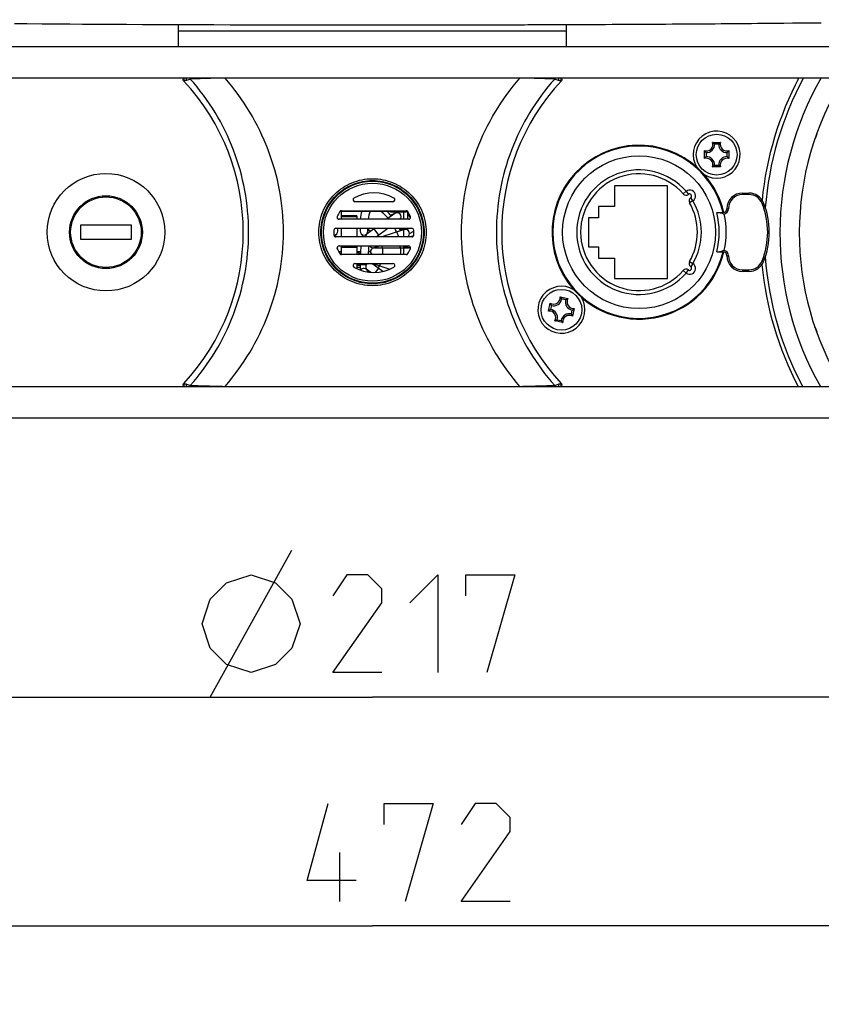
# Model space of a CAD drawing. Header units: millimetres. Extents: x 0 to 420, y 0 to 297.
# Tile 42 of 117: x 115 to 136, y 143 to 168. Entities that reach past the tile are written whole.
import ezdxf

# ---------------------------------------------------------------- set-up
doc = ezdxf.new("R2010")
doc.units = ezdxf.units.MM
doc.header["$LTSCALE"] = 23.1
doc.layers.get('0').update_dxf_attribs({"linetype": 'CONTINUOUS'})
for name, color, linetype in [('02___PRT_ALL_AXES', 7, 'CONTINUOUS'), ('COURBES', 7, 'CONTINUOUS'), ('DIM_PILOTEES', 7, 'CONTINUOUS'), ('FASEN', 7, 'CONTINUOUS'), ('RUNDUNGEN', 7, 'CONTINUOUS')]:
    doc.layers.add(name, color=color, linetype=linetype)
doc.styles.get("Standard").update_dxf_attribs({"font": 'txt', "width": 0.7})
doc.styles.add('TEXTSTYLE_4', font='txt')
doc.dimstyles.new('DIMSTYLE_1', dxfattribs={"dimtxt": 2.5, "dimasz": 3.5, "dimexe": 2, "dimexo": 0, "dimtad": 1, "dimlfac": 5, "dimdsep": 46, "dimtxsty": 'Standard', "dimblk": '_FILLED', "dimblk1": '_FILLED', "dimblk2": '_FILLED', "dimcen": 0.09, "dimazin": 2, "dimtp": 0.5, "dimtm": 0.5, "dimtfac": 1, "dimtofl": 0, "dimtmove": 0, "dimatfit": 3, "dimldrblk": '_FILLED', "dimfxl": 0, "dimtolj": 1, "dimarcsym": 0})
doc.dimstyles.new('DIMSTYLE_2', dxfattribs={"dimtxt": 2.5, "dimasz": 3.5, "dimexe": 2, "dimexo": 0, "dimtad": 1, "dimdec": 0, "dimlfac": 5, "dimdsep": 46, "dimtxsty": 'Standard', "dimblk": '_FILLED', "dimblk1": '_FILLED', "dimblk2": '_FILLED', "dimcen": 0.09, "dimazin": 2, "dimtp": 0.8, "dimtm": 0.8, "dimtfac": 1, "dimtdec": 0, "dimtofl": 0, "dimtmove": 0, "dimatfit": 3, "dimldrblk": '_FILLED', "dimfxl": 0, "dimtolj": 1, "dimarcsym": 0})

# ---------------------------------------------------------------- blocks, each defined once
blk = doc.blocks.new('_FILLED')
at = {"color": 0, "linetype": 'ByBlock'}
blk.add_solid([(0, 0), (-1, 0.1429), (-1, -0.1429)], dxfattribs=at)
blk = doc.blocks.new('*D1')
at = {"layer": 'DIM_PILOTEES', "color": 2, "linetype": 'Continuous'}
for p, q in [((102.676, 157.841), (102.676, 148.713)), ((146.076, 157.841), (146.076, 148.713)), ((102.676, 150.713), (124.376, 150.713)), ((146.076, 150.713), (124.376, 150.713))]:
    blk.add_line(p, q, dxfattribs=at)
at = {"layer": 'DIM_PILOTEES', "color": 2, "linetype": 'Continuous', "xscale": 3.5, "yscale": 3.5, "zscale": 3.5, "rotation": 180}
blk.add_blockref('_FILLED', (102.676, 150.713), dxfattribs=at)
at = {"layer": 'DIM_PILOTEES', "color": 2, "linetype": 'Continuous', "xscale": 3.5, "yscale": 3.5, "zscale": 3.5}
blk.add_blockref('_FILLED', (146.076, 150.713), dxfattribs=at)
at = {"layer": 'DIM_PILOTEES', "color": 2, "linetype": 'Continuous', "insert": (124.376, 153.838), "char_height": 2.5, "width": 13.03571, "attachment_point": 2, "line_spacing_factor": 0.9, "style": 'TEXTSTYLE_4'}
blk.add_mtext('{\\ftxt;\\W0.0001;\\H0.0001;\\~}{\\ftxt;\\W1.3333333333;\\H2.5; }{\\ftxt;\\W0.0001;\\H0.0001;\\~}{\\ftxt;\\W0.0001;\\H0.0001;\\~}{\\ftxt;\\W2.1428571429;\\H2.5; }{\\ftxt;\\W0.0001;\\H0.0001;\\~}', dxfattribs=at)
blk = doc.blocks.new('*D2')
at = {"layer": 'DIM_PILOTEES', "color": 2, "linetype": 'Continuous'}
for p, q in [((124.368, 261.527), (53.915, 261.527)), ((55.915, 261.527), (55.915, 209.684)), ((55.915, 157.841), (55.915, 209.684)), ((102.676, 157.841), (53.915, 157.841))]:
    blk.add_line(p, q, dxfattribs=at)
at = {"layer": 'DIM_PILOTEES', "color": 2, "linetype": 'Continuous', "xscale": 3.5, "yscale": 3.5, "zscale": 3.5}
for p, rotation in [((55.915, 261.527), 90), ((55.915, 157.841), 270)]:
    blk.add_blockref('_FILLED', p, dxfattribs=dict(at, rotation=rotation))
at = {"layer": 'DIM_PILOTEES', "color": 2, "linetype": 'Continuous', "insert": (52.79, 209.684), "char_height": 2.5, "width": 7.76786, "attachment_point": 2, "rotation": 90, "line_spacing_factor": 0.9}
blk.add_mtext('{\\ftxt;\\W0.0001;\\H0.0001;\\~}{\\ftxt;\\W2.0714285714;\\H2.5; }{\\ftxt;\\W0.0001;\\H0.0001;\\~}', dxfattribs=at)
blk = doc.blocks.new('*D4')
at = {"layer": 'DIM_PILOTEES', "color": 2, "linetype": 'Continuous'}
for p, q in [((77.194, 202.637), (77.194, 142.872)), ((171.557, 202.637), (171.557, 142.872)), ((77.194, 144.872), (124.376, 144.872)), ((171.557, 144.872), (124.376, 144.872))]:
    blk.add_line(p, q, dxfattribs=at)
at = {"layer": 'DIM_PILOTEES', "color": 2, "linetype": 'Continuous', "xscale": 3.5, "yscale": 3.5, "zscale": 3.5, "rotation": 180}
blk.add_blockref('_FILLED', (77.194, 144.872), dxfattribs=at)
at = {"layer": 'DIM_PILOTEES', "color": 2, "linetype": 'Continuous', "xscale": 3.5, "yscale": 3.5, "zscale": 3.5}
blk.add_blockref('_FILLED', (171.557, 144.872), dxfattribs=at)
at = {"layer": 'DIM_PILOTEES', "color": 2, "linetype": 'Continuous', "insert": (125.653, 147.997), "char_height": 2.5, "width": 8.83929, "attachment_point": 2, "line_spacing_factor": 0.9}
blk.add_mtext('{\\ftxt;\\W0.0001;\\H0.0001;\\~}{\\ftxt;\\W2.3571428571;\\H2.5; }{\\ftxt;\\W0.0001;\\H0.0001;\\~}', dxfattribs=at)

msp = doc.modelspace()

# ---------------------------------------------------------------- linework, layer by layer
at = {"color": 7, "linetype": 'Continuous'}
for p, q in [((119.4256, 167.3212), (119.4256, 167.8824)), ((119.4256, 167.7212), (129.3256, 167.7212)), ((129.3256, 167.3212), (129.3256, 167.8824)), ((102.6756, 167.3212), (146.0756, 167.3212)), ((102.6756, 166.5212), (146.0756, 166.5212)), ((135.2256, 166.5212), (135.2256, 166.4624)), ((132.8422, 164.459), (132.8422, 164.6634)), ((133.0534, 164.8746), (133.2578, 164.8746)), ((133.2072, 164.8324), (133.1041, 164.8324)), ((133.469, 164.6634), (133.469, 164.459)), ((132.8844, 164.6127), (132.8844, 164.5096)), ((133.4268, 164.5096), (133.4268, 164.6127)), ((133.2578, 164.2478), (133.0534, 164.2478)), ((133.1041, 164.2899), (133.2072, 164.2899)), ((131.9056, 163.7612), (130.5456, 163.7612)), ((130.5456, 163.7612), (130.5456, 163.2412)), ((131.9056, 161.4012), (131.9056, 163.7612)), ((132.3, 163.5588), (132.3755, 163.6244)), ((132.3755, 163.6244), (132.4374, 163.546)), ((132.5499, 163.3808), (132.4635, 163.3305)), ((132.5499, 163.3808), (132.4956, 163.4648)), ((133.8175, 163.5812), (133.9807, 163.5812)), ((133.8175, 163.5812), (133.8175, 163.5412)), ((133.9807, 163.5412), (133.8175, 163.5412)), ((133.9807, 163.5412), (133.9807, 163.5812)), ((123.5872, 163.1301), (125.2358, 163.1301)), ((124.8947, 163.3601), (123.9282, 163.3601)), ((130.5456, 163.2412), (130.1456, 163.2412)), ((130.1456, 163.2412), (130.1456, 162.9512)), ((133.4175, 163.1812), (133.4575, 163.1812)), ((134.3515, 163.3312), (134.3145, 163.3162)), ((125.2987, 162.9101), (123.5242, 162.9101)), ((123.5583, 163.1212), (125.2647, 163.1212)), ((123.9756, 162.9973), (123.5756, 162.9973)), ((123.5756, 162.9973), (123.5756, 162.9101)), ((123.9756, 162.9773), (123.5756, 162.9773)), ((123.9756, 162.9973), (123.9756, 162.9101)), ((124.9457, 163.056), (124.7448, 162.9101)), ((124.7996, 162.9101), (124.7807, 162.9361)), ((124.7964, 163.1212), (124.8356, 163.0973)), ((124.8356, 163.0973), (125.2456, 163.0973)), ((124.9648, 163.0669), (124.8397, 163.0127)), ((125.2456, 163.0973), (125.2456, 163.1212)), ((125.2756, 162.9101), (125.2756, 163.1109)), ((130.1456, 162.9512), (129.8856, 162.9512)), ((129.8856, 162.9512), (129.8856, 162.2112)), ((133.1575, 163.0812), (133.3175, 163.0812)), ((133.3175, 163.0552), (133.3175, 163.0812)), ((118.2256, 162.7612), (116.9256, 162.7612)), ((116.9256, 162.7612), (116.9256, 162.4012)), ((118.2256, 162.4012), (118.2256, 162.7612)), ((123.4441, 162.6801), (125.3788, 162.6801)), ((123.4929, 162.609), (123.4929, 162.6801)), ((123.5756, 162.6801), (123.5756, 162.4597)), ((123.9756, 162.6801), (123.9756, 162.4597)), ((124.0582, 162.6801), (124.0582, 162.609)), ((124.2435, 162.5458), (124.4283, 162.6801)), ((124.2582, 162.609), (124.2582, 162.6801)), ((124.2978, 162.6261), (124.2582, 162.609)), ((124.4085, 162.6657), (124.5261, 162.5039)), ((124.4652, 162.4597), (124.7685, 162.6801)), ((125.1893, 162.6468), (124.6136, 162.4597)), ((125.2086, 162.651), (125.0759, 162.6384)), ((125.2756, 162.6348), (125.2756, 162.6801)), ((116.9256, 162.4012), (118.2256, 162.4012)), ((125.3788, 162.4597), (123.4441, 162.4597)), ((124.1983, 162.5174), (124.2261, 162.5294)), ((124.9953, 162.5837), (125.0356, 162.4597)), ((125.2756, 162.4597), (125.2756, 162.4687)), ((123.5242, 162.2297), (125.2987, 162.2297)), ((123.5756, 162.2297), (123.5756, 162.0111)), ((123.5756, 162.1973), (123.9756, 162.1973)), ((123.9756, 162.2297), (123.9756, 162.0097)), ((124.373, 162.1859), (124.4027, 162.1792)), ((124.5529, 162.2297), (124.4256, 162.1883)), ((124.4266, 162.1823), (125.2946, 162.1823)), ((124.6306, 162.1823), (124.6306, 162.0097)), ((125.0906, 162.1823), (125.0906, 162.0097)), ((125.3165, 162.1798), (125.1843, 162.2094)), ((125.1849, 162.1981), (125.2557, 162.1823)), ((125.2756, 162.189), (125.2756, 162.2297)), ((129.8856, 162.2112), (130.1456, 162.2112)), ((130.1456, 162.2112), (130.1456, 161.9212)), ((123.5129, 162.0873), (123.5756, 162.0873)), ((125.2358, 162.0097), (123.5872, 162.0097)), ((123.9756, 162.0873), (124.0701, 162.0873)), ((124.2705, 162.0873), (124.327, 162.0873)), ((130.1456, 161.9212), (130.5456, 161.9212)), ((130.5456, 161.9212), (130.5456, 161.4012)), ((133.1575, 162.0812), (133.3175, 162.0812)), ((133.3175, 162.0812), (133.3175, 162.1071)), ((133.4175, 161.9812), (133.4575, 161.9812)), ((123.9282, 161.7797), (124.8947, 161.7797)), ((123.9756, 161.7797), (123.9756, 161.648)), ((124.0582, 161.7404), (123.9756, 161.7404)), ((124.0582, 161.7324), (123.9756, 161.7324)), ((124.0582, 161.6825), (123.9756, 161.6825)), ((124.0582, 161.7556), (124.2195, 161.7556)), ((124.0582, 161.7556), (124.0582, 161.6132)), ((124.2106, 161.6598), (124.2226, 161.6322)), ((124.279, 161.5595), (124.2391, 161.6144)), ((124.3335, 161.5533), (124.2435, 161.6187)), ((124.6411, 161.5771), (124.3622, 161.7797)), ((124.3832, 161.7797), (124.8222, 161.6371)), ((124.4296, 161.7646), (124.4489, 161.7427)), ((124.5261, 161.6606), (124.4467, 161.5514)), ((124.5763, 161.7797), (124.5578, 161.723)), ((132.3755, 161.5379), (132.4374, 161.6164)), ((132.4635, 161.8318), (132.5499, 161.7815)), ((132.5499, 161.7815), (132.4956, 161.6976)), ((133.8175, 161.6212), (133.9807, 161.6212)), ((133.8175, 161.6212), (133.8175, 161.5812)), ((133.9807, 161.5812), (133.9807, 161.6212)), ((134.3515, 161.8312), (134.3145, 161.8462)), ((130.5456, 161.4012), (131.9056, 161.4012)), ((132.3755, 161.5379), (132.3, 161.6035)), ((133.9807, 161.5812), (133.8175, 161.5812)), ((129.1624, 160.9291), (129.3621, 160.8857)), ((129.3036, 160.8552), (129.2029, 160.8772)), ((128.8676, 160.5679), (128.9111, 160.7677)), ((128.9415, 160.7092), (128.9196, 160.6085)), ((129.5236, 160.6344), (129.4801, 160.4347)), ((129.4497, 160.4931), (129.4716, 160.5939)), ((129.2288, 160.2732), (129.0291, 160.3166)), ((129.0876, 160.3471), (129.1883, 160.3252)), ((102.6756, 158.6412), (146.0756, 158.6412)), ((135.2256, 158.6599), (135.2256, 158.6412)), ((102.6756, 157.8412), (146.0756, 157.8412))]:
    msp.add_line(p, q, dxfattribs=at)
at = {"color": 3, "linetype": 'Continuous'}
for p, q in [((125.323, 163.0275), (125.2756, 162.9948)), ((125.3493, 162.9546), (125.3067, 163.0163)), ((125.3346, 162.9907), (125.3183, 163.0131)), ((125.32, 162.5495), (125.4307, 162.6075)), ((125.3243, 162.4597), (125.4282, 162.4988)), ((125.3131, 162.2273), (125.2756, 162.2183)), ((125.3132, 162.2271), (125.277, 162.2183)), ((124.3322, 162.0502), (124.3322, 162.0097))]:
    msp.add_line(p, q, dxfattribs=at)
at = {"color": 7, "linetype": 'Continuous'}
for centre, radius in [((133.1556, 164.5612), 0.52), ((131.1756, 162.5812), 1.95), ((124.3756, 162.5812), 1.3013), ((124.3756, 162.5812), 1.2513), ((117.5756, 162.5812), 0.93), ((117.5756, 162.5812), 0.9), ((129.1956, 160.6012), 0.52)]:
    msp.add_circle(centre, radius, dxfattribs=at)
for centre, radius, start, end in [((142.7386, 162.5612), 7.9681, 150.19501, 209.47727), ((142.7386, 162.5612), 7.4751, 148.00576, 211.63696), ((131.1756, 162.5812), 2.2, 13.14061, 346.85936), ((132.8956, 164.8212), 0.1666, 251.30248, 18.69752), ((133.1873, 164.911), 0.4247, 215.66044, 217.34192), ((132.8956, 164.8212), 0.2088, 266.91266, 3.08734), ((132.8058, 164.5294), 0.4248, 52.64922, 54.33944), ((133.4156, 164.8212), 0.2088, 176.91266, 273.08734), ((133.5055, 164.5294), 0.4248, 125.66059, 127.35289), ((133.4156, 164.8212), 0.1666, 161.30248, 288.69752), ((133.124, 164.9109), 0.4247, 322.66165, 324.33961), ((133.1845, 164.2134), 0.4212, 142.70262, 144.34621), ((132.8956, 164.3012), 0.1666, 341.30248, 108.69752), ((132.8956, 164.3012), 0.2088, 356.91266, 93.08734), ((133.4156, 164.3012), 0.2088, 86.91266, 183.08734), ((133.4156, 164.3012), 0.1666, 71.30248, 198.69752), ((133.1241, 164.2115), 0.4245, 35.66006, 37.31346), ((131.1756, 162.5812), 1.59, 41.00727, 318.99273), ((132.8058, 164.5929), 0.4248, 305.66052, 307.34772), ((133.5033, 164.59), 0.4212, 232.70377, 234.34621), ((131.1756, 162.5812), 1.49, 41.00737, 318.99264), ((132.4684, 163.5067), 0.15, 302.89637, 128.30363), ((123.9282, 163.4105), 0.0504, 121.72736, 270), ((124.4115, 162.5699), 1.02, 60.01538, 119.98462), ((124.8947, 163.4105), 0.0504, 270, 58.27264), ((132.3755, 163.6244), 0.1, 221.00575, 308.30441), ((132.4684, 163.5067), 0.05, 302.8918, 128.30208), ((132.5499, 163.3808), 0.1, 122.89865, 210.1941), ((131.1756, 162.5812), 1.59, 329.80727, 30.19273), ((133.8175, 163.1812), 0.4, 90, 180), ((133.8175, 163.1812), 0.36, 89.99978, 180), ((133.9807, 163.1812), 0.4, 22.02431, 90), ((133.9807, 163.1812), 0.36, 22.02409, 90.0003), ((123.5865, 163.0801), 0.05, 89.21567, 148.26487), ((125.1285, 162.809), 1.0702, 163.03048, 174.57376), ((125.1285, 162.809), 0.8702, 158.96444, 173.32218), ((123.7756, 162.0823), 1.315, 40.34592, 52.26821), ((123.7756, 162.0823), 1.415, 40.05536, 47.31168), ((125.2365, 163.0801), 0.05, 31.73513, 90.78433), ((131.1756, 162.5812), 1.49, 329.80736, 30.19264), ((133.3175, 163.1812), 0.1, 270, 360), ((133.3175, 163.1812), 0.14, 283.70116, 360), ((132.4975, 162.5812), 1.96, 337.97573, 22.02427), ((132.4975, 162.5812), 2, 337.97569, 22.02431), ((123.5242, 162.9606), 0.0505, 157.25345, 270), ((124.4115, 162.5699), 1.02, 148.26487, 156.28184), ((122.4227, 162.809), 1.0702, 6.41233, 9.22068), ((123.7756, 162.0823), 0.855, 103.52796, 104.3381), ((123.7756, 162.0823), 0.855, 75.66193, 76.47204), ((125.0045, 162.9751), 0.1, 319.29859, 126), ((123.7756, 161.2773), 2.3, 48.75823, 49.27382), ((124.4115, 162.5699), 1.02, 23.71816, 31.73513), ((125.2987, 162.9606), 0.0505, 270, 22.74655), ((131.1756, 162.5812), 2.044, 345.84061, 14.15939), ((133.3912, 163.2378), 0.1969, 248.00909, 258.11008), ((131.1756, 162.5812), 2.224, 347.95808, 12.04192), ((124.4115, 162.5699), 1.02, 176.46354, 183.53646), ((123.4441, 162.6293), 0.0508, 90, 176.03424), ((123.7756, 162.0823), 0.755, 43.61187, 50.24327), ((123.7756, 162.0823), 0.855, 42.67439, 44.36935), ((123.7756, 162.0823), 1.315, 22.50758, 27.05839), ((123.7756, 162.0823), 1.415, 22.05342, 25.02357), ((125.2202, 162.5517), 0.1, 292.82887, 108), ((125.3796, 162.6301), 0.05, 3.55873, 90.85952), ((124.4115, 162.5699), 1.02, 356.44127, 3.55873), ((123.3929, 162.609), 0.1, 270, 360), ((123.4441, 162.5105), 0.0508, 183.96576, 270), ((118.2843, 161.7556), 5.2086, 7.77018, 8.42688), ((124.1582, 162.609), 0.1, 180, 360), ((129.2669, 161.7556), 5.2086, 171.57311, 172.23108), ((124.3023, 162.4649), 0.1, 126, 183.00085), ((123.7756, 162.0823), 0.855, 26.21294, 29.32711), ((125.3796, 162.5097), 0.05, 269.14048, 356.44127), ((123.5242, 162.1792), 0.0505, 90, 202.74655), ((118.2843, 161.7556), 5.2086, 4.51828, 4.73909), ((124.4115, 162.5699), 1.02, 203.71816, 211.73513), ((129.2669, 161.7556), 5.2086, 174.77765, 177.20362), ((129.2669, 161.7556), 5.0086, 174.56805, 177.09174), ((124.3947, 162.2835), 0.1, 212.61559, 299.12359), ((124.4266, 162.0823), 0.1, 82.80492, 226.7049), ((123.7756, 162.0823), 0.755, 7.62026, 10.37787), ((123.7756, 162.0823), 0.855, 6.6558, 9.95302), ((123.7756, 162.0823), 1.315, 4.3497, 6.4441), ((123.7756, 162.0823), 1.415, 4.05568, 5.98226), ((124.4115, 162.5699), 1.02, 328.26487, 336.28184), ((125.2946, 162.0823), 0.1, 57.97867, 90), ((125.2987, 162.1792), 0.0505, 337.25345, 90), ((133.3912, 161.9245), 0.1969, 101.88989, 111.99089), ((133.3175, 161.9812), 0.14, 0, 76.29884), ((123.5865, 162.0597), 0.05, 211.73513, 270.78433), ((124.3756, 162.5812), 0.68, 233.89298, 237.22891), ((124.3756, 162.5812), 0.63, 231.63708, 240.56042), ((125.2365, 162.0597), 0.05, 269.21567, 328.26487), ((133.3175, 161.9812), 0.1, 0, 90), ((133.8175, 161.9812), 0.4, 180, 270), ((133.8175, 161.9812), 0.36, 180, 270.00022), ((123.9282, 161.7293), 0.0504, 90, 238.27264), ((124.4115, 162.5699), 1.02, 240.01538, 299.98462), ((129.2669, 161.7556), 5.2086, 179.73493, 180), ((124.1582, 161.5556), 0.1, 21.21612, 148.29415), ((124.3023, 161.6996), 0.1, 126.01639, 239.15099), ((124.3023, 161.6996), 0.1, 40.83751, 54), ((123.7756, 162.0823), 0.755, 331.6227, 334.3831), ((123.7756, 162.0823), 0.855, 330.68011, 335.30764), ((124.8947, 161.7293), 0.0504, 301.72736, 90), ((132.3755, 161.5379), 0.1, 51.69865, 138.99415), ((132.4684, 161.6556), 0.15, 231.69637, 57.10363), ((132.4684, 161.6556), 0.05, 231.6918, 57.10208), ((132.5499, 161.7815), 0.1, 149.8059, 237.10441), ((133.9807, 161.9812), 0.36, 269.9997, 337.97591), ((133.9807, 161.9812), 0.4, 270, 337.97569), ((123.7756, 162.0823), 0.755, 315.64146, 316.38813), ((128.9968, 160.9105), 0.1666, 239.0282, 6.42323), ((128.9968, 160.9105), 0.2088, 254.63837, 350.81306), ((128.8497, 160.6469), 0.4212, 40.43265, 42.07194), ((129.5049, 160.7999), 0.1666, 149.0282, 276.42323), ((129.5307, 160.4958), 0.4248, 113.38625, 115.07466), ((129.2213, 160.1653), 0.5362, 124.2442, 127.79945), ((129.3007, 160.9361), 0.4245, 203.38581, 205.04191), ((128.8863, 160.4024), 0.2088, 344.63837, 80.81306), ((129.5049, 160.7999), 0.2088, 164.63837, 260.81306), ((129.1699, 161.0371), 0.5362, 304.2442, 307.79945), ((129.208, 160.987), 0.4733, 307.8723, 309.19544), ((129.224, 160.9674), 0.4479, 309.19301, 310.41657), ((129.2392, 160.9495), 0.4244, 310.41999, 312.06575), ((129.1521, 160.2527), 0.4246, 130.39351, 132.0654), ((128.8863, 160.4024), 0.1666, 329.0282, 96.42323), ((129.1674, 160.2347), 0.4482, 129.19327, 130.3905), ((129.1832, 160.2153), 0.4733, 127.8723, 129.19544), ((129.3944, 160.2918), 0.2088, 74.63837, 170.81306), ((129.3944, 160.2918), 0.1666, 59.0282, 186.42323), ((129.0902, 160.2661), 0.4248, 23.38634, 25.08146), ((128.8605, 160.7066), 0.4248, 293.38638, 295.08393), ((129.5441, 160.5577), 0.4247, 220.38525, 222.06529)]:
    msp.add_arc(centre, radius, start, end, dxfattribs=at)
at = {"color": 3, "linetype": 'Continuous'}
for centre, radius, start, end in [((125.8224, 163.3308), 0.5976, 212.26988, 213.13463), ((123.2765, 161.5282), 2.5248, 34.87733, 35.39733)]:
    msp.add_arc(centre, radius, start, end, dxfattribs=at)
at = {"color": 7, "linetype": 'Continuous'}
for points, knots in [([(132.8844, 164.6127), (132.8814, 164.6158), (132.8693, 164.6289), (132.8578, 164.6426), (132.8496, 164.6533)], [0, 0, 0, 0, 0.2395254, 1, 1, 1, 1]), ([(133.1041, 164.8324), (133.101, 164.8353), (133.0879, 164.8474), (133.0742, 164.8589), (133.0635, 164.8671)], [0, 0, 0, 0, 0.2395407, 1, 1, 1, 1]), ([(133.2072, 164.8324), (133.2102, 164.8353), (133.2233, 164.8474), (133.237, 164.8589), (133.2477, 164.8671)], [0, 0, 0, 0, 0.2395444, 1, 1, 1, 1]), ([(133.4268, 164.6127), (133.4298, 164.6158), (133.4419, 164.6289), (133.4534, 164.6426), (133.4616, 164.6534)], [0, 0, 0, 0, 0.2395192, 1, 1, 1, 1]), ([(132.8844, 164.5096), (132.8814, 164.5065), (132.8692, 164.4933), (132.8577, 164.4795), (132.8494, 164.4687)], [0, 0, 0, 0, 0.2394377, 1, 1, 1, 1]), ([(133.4268, 164.5096), (133.4298, 164.5065), (133.442, 164.4934), (133.4535, 164.4796), (133.4617, 164.4688)], [0, 0, 0, 0, 0.239476, 1, 1, 1, 1]), ([(133.1041, 164.2899), (133.101, 164.287), (133.0879, 164.2749), (133.0742, 164.2634), (133.0635, 164.2552)], [0, 0, 0, 0, 0.2395354, 1, 1, 1, 1]), ([(133.2072, 164.2899), (133.2103, 164.287), (133.2234, 164.2748), (133.2372, 164.2632), (133.2481, 164.2549)], [0, 0, 0, 0, 0.2394357, 1, 1, 1, 1]), ([(123.0055, 162.5812), (123.0055, 162.7591), (123.0771, 163.1187), (123.3824, 163.5722), (123.8383, 163.8754), (124.3757, 163.9817), (124.913, 163.8753), (125.3688, 163.5721), (125.6741, 163.1187), (125.7457, 162.7591), (125.7457, 162.5812)], [0, 0, 0, 0, 0.12506, 0.2499067, 0.3748212, 0.500022, 0.6252113, 0.7501014, 0.8749339, 1, 1, 1, 1]), ([(123.0588, 162.5812), (123.0588, 162.7527), (123.1272, 163.0993), (123.4195, 163.5376), (123.8577, 163.8319), (124.3757, 163.9353), (124.8937, 163.8318), (125.3317, 163.5376), (125.624, 163.0993), (125.6924, 162.7527), (125.6924, 162.5812)], [0, 0, 0, 0, 0.1250822, 0.2499251, 0.3748237, 0.5000221, 0.6252089, 0.7500829, 0.8749117, 1, 1, 1, 1]), ([(133.2264, 163.0812), (133.2414, 163.0812), (133.2726, 163.0726), (133.302, 163.0615), (133.3175, 163.0552)], [0, 0, 0, 0, 0.4732822, 1, 1, 1, 1]), ([(125.7457, 162.5812), (125.7457, 162.4032), (125.6741, 162.0437), (125.3688, 161.5901), (124.9129, 161.2869), (124.3755, 161.1806), (123.8382, 161.287), (123.3824, 161.5902), (123.0771, 162.0437), (123.0055, 162.4032), (123.0055, 162.5812)], [0, 0, 0, 0, 0.1250601, 0.2499069, 0.3748213, 0.5000219, 0.625211, 0.7501011, 0.8749338, 1, 1, 1, 1]), ([(125.6924, 162.5812), (125.6924, 162.4096), (125.624, 162.0631), (125.3317, 161.6247), (124.8936, 161.3305), (124.3755, 161.227), (123.8575, 161.3305), (123.4195, 161.6247), (123.1272, 162.0631), (123.0588, 162.4096), (123.0588, 162.5812)], [0, 0, 0, 0, 0.1250823, 0.2499253, 0.3748238, 0.500022, 0.6252085, 0.7500826, 0.8749115, 1, 1, 1, 1]), ([(133.3175, 162.1071), (133.302, 162.1008), (133.2726, 162.0897), (133.2414, 162.0812), (133.2264, 162.0812)], [0, 0, 0, 0, 0.5264472, 1, 1, 1, 1]), ([(129.2029, 160.8772), (129.2005, 160.8807), (129.1902, 160.8954), (129.1792, 160.9097), (129.1703, 160.9201)], [0, 0, 0, 0, 0.2394303, 1, 1, 1, 1]), ([(129.3036, 160.8552), (129.3073, 160.8575), (129.3226, 160.8665), (129.3384, 160.8748), (129.3507, 160.8805)], [0, 0, 0, 0, 0.2395376, 1, 1, 1, 1]), ([(128.9415, 160.7092), (128.9393, 160.7129), (128.9302, 160.7283), (128.9219, 160.7441), (128.9161, 160.7565)], [0, 0, 0, 0, 0.2394807, 1, 1, 1, 1]), ([(129.4497, 160.4931), (129.4519, 160.4895), (129.4609, 160.4742), (129.4692, 160.4584), (129.475, 160.4461)], [0, 0, 0, 0, 0.2395494, 1, 1, 1, 1]), ([(129.0876, 160.3471), (129.0839, 160.3449), (129.0686, 160.3358), (129.0528, 160.3275), (129.0406, 160.3218)], [0, 0, 0, 0, 0.2395536, 1, 1, 1, 1]), ([(129.1883, 160.3252), (129.1907, 160.3216), (129.2009, 160.307), (129.2118, 160.2929), (129.2206, 160.2826)], [0, 0, 0, 0, 0.2395228, 1, 1, 1, 1])]:
    msp.add_open_spline(points, degree=3, knots=knots, dxfattribs=at)
at = {"color": 3, "linetype": 'Continuous'}
for points, knots in [([(125.3124, 163.0202), (125.3116, 163.0197), (125.3154, 163.016), (125.3159, 163.0138), (125.3171, 163.0118)], [0, 0, 0, 0, 0.2710191, 1, 1, 1, 1]), ([(125.3183, 163.0131), (125.3169, 163.0149), (125.3151, 163.0161), (125.313, 163.0207), (125.3124, 163.0202)], [0, 0, 0, 0, 0.7402668, 1, 1, 1, 1])]:
    msp.add_open_spline(points, degree=3, knots=knots, dxfattribs=at)
at = {"layer": '02___PRT_ALL_AXES', "color": 7, "linetype": 'Continuous'}
msp.add_circle((117.5756, 162.5812), 1.5, dxfattribs=at)
at = {"layer": 'COURBES', "color": 4, "linetype": 'Continuous'}
for p, q in [((123.5756, 163.1301), (123.5756, 162.9101)), ((125.1756, 162.9101), (125.1756, 163.1301)), ((123.5756, 162.6801), (123.5756, 162.4597)), ((125.1756, 162.4597), (125.1756, 162.6801)), ((123.5756, 162.2297), (123.5756, 162.0097)), ((125.1756, 162.0097), (125.1756, 162.2297))]:
    msp.add_line(p, q, dxfattribs=at)
at = {"layer": 'DIM_PILOTEES', "color": 2, "linetype": 'Continuous'}
for p, q in [((120.2387, 150.7126), (122.322, 154.4626)), ((123.5399, 145.4965), (123.5399, 146.7465))]:
    msp.add_line(p, q, dxfattribs=at)
for points in [[(120.0304, 152.5876), (120.2387, 153.2126), (120.6554, 153.6292), (121.2804, 153.8376), (121.9054, 153.6292), (122.322, 153.2126), (122.5304, 152.5876), (122.322, 151.9626), (121.9054, 151.5459), (121.2804, 151.3376), (120.6554, 151.5459), (120.2387, 151.9626), (120.0304, 152.5876)], [(124.6137, 151.3376), (123.3637, 151.3376), (124.6137, 153.1233), (124.6137, 153.4804), (124.2566, 153.8376), (123.7208, 153.8376), (123.3637, 153.3019)], [(125.328, 153.1233), (126.0423, 153.8376), (126.0423, 151.3376)], [(126.7566, 153.3019), (126.7566, 153.8376), (128.0066, 153.8376), (127.2923, 151.3376)], [(123.9566, 146.0323), (122.7065, 146.0323), (123.2423, 147.9965)], [(124.6708, 147.4608), (124.6708, 147.9965), (125.9208, 147.9965), (125.2066, 145.4965)], [(127.8851, 145.4965), (126.6351, 145.4965), (127.8851, 147.2823), (127.8851, 147.6394), (127.528, 147.9965), (126.9923, 147.9965), (126.6351, 147.4608)]]:
    msp.add_lwpolyline(points, dxfattribs=at)
at = {"layer": 'FASEN', "color": 7, "linetype": 'Continuous'}
for centre, radius, start, end in [((133.1556, 164.5612), 0.6, 238.1348, 211.90734), ((131.1756, 162.5812), 2.22, 41.48156, 221.47866), ((131.1756, 162.5812), 2.22, 13.08097, 41.47866), ((131.1756, 162.5812), 2.22, 221.48156, 346.87479), ((129.1956, 160.6012), 0.6, 58.1348, 31.90734)]:
    msp.add_arc(centre, radius, start, end, dxfattribs=at)
at = {"layer": 'FASEN', "color": 3, "linetype": 'Continuous'}
for centre, start, end in [((135.3756, 165.1612), 324.8599, 356.95217), ((135.3756, 159.9612), 3.03614, 35.13555)]:
    msp.add_arc(centre, 0.35, start, end, dxfattribs=at)
at = {"layer": 'RUNDUNGEN', "color": 7, "linetype": 'Continuous'}
for p, q in [((115.2454, 167.9073), (115.555, 167.9049)), ((115.555, 167.9049), (115.945, 167.902)), ((115.945, 167.902), (116.2593, 167.8997)), ((116.2593, 167.8997), (116.6549, 167.8971)), ((116.6549, 167.8971), (116.9734, 167.895)), ((132.017, 167.8965), (132.1758, 167.8976)), ((132.4131, 167.8992), (132.5708, 167.9003)), ((132.5708, 167.9003), (132.7279, 167.9014)), ((132.7279, 167.9014), (132.8845, 167.9025)), ((132.8845, 167.9025), (133.0407, 167.9037)), ((133.2739, 167.9055), (133.4287, 167.9067)), ((133.4287, 167.9067), (133.583, 167.9079)), ((133.583, 167.9079), (133.7367, 167.9092)), ((133.7367, 167.9092), (133.8899, 167.9104)), ((133.8899, 167.9104), (134.0425, 167.9117)), ((134.0425, 167.9117), (134.1945, 167.9131)), ((134.1945, 167.9131), (134.3459, 167.9144)), ((134.3459, 167.9144), (134.4968, 167.9157)), ((134.4968, 167.9157), (134.647, 167.9171)), ((134.8712, 167.9192), (135.094, 167.9214)), ((135.094, 167.9214), (135.2417, 167.9228)), ((135.2417, 167.9228), (135.3888, 167.9243)), ((135.3888, 167.9243), (135.5352, 167.9258)), ((135.5352, 167.9258), (135.6809, 167.9273)), ((135.6809, 167.9273), (135.826, 167.9289)), ((116.9734, 167.895), (117.3741, 167.8926)), ((117.3741, 167.8926), (117.7773, 167.8903)), ((117.7773, 167.8903), (118.1018, 167.8886)), ((118.1018, 167.8886), (118.5094, 167.8865)), ((118.5094, 167.8865), (119.0837, 167.8839)), ((119.0837, 167.8839), (119.4963, 167.8821)), ((119.4256, 167.7212), (129.3256, 167.7212)), ((119.4963, 167.8821), (119.9107, 167.8806)), ((119.9107, 167.8806), (120.3268, 167.8791)), ((120.3268, 167.8791), (120.7445, 167.8778)), ((120.7445, 167.8778), (121.1635, 167.8767)), ((121.1635, 167.8767), (121.5836, 167.8757)), ((121.5836, 167.8757), (122.0892, 167.8746)), ((122.0892, 167.8746), (124.3756, 167.8726)), ((124.3756, 167.8726), (125.0542, 167.8727)), ((125.0542, 167.8727), (125.7322, 167.8733)), ((125.7322, 167.8733), (126.4088, 167.8742)), ((126.4088, 167.8742), (126.5777, 167.8745)), ((126.8307, 167.875), (126.9993, 167.8753)), ((127.2518, 167.8759), (127.4199, 167.8763)), ((127.6717, 167.8769), (127.8394, 167.8774)), ((128.0905, 167.8781), (128.2576, 167.8786)), ((128.5078, 167.8794), (128.6743, 167.88)), ((128.9236, 167.8809), (129.0894, 167.8815)), ((129.3377, 167.8825), (129.5028, 167.8832)), ((129.7499, 167.8842), (129.9142, 167.885)), ((130.1601, 167.8861), (130.3236, 167.8869)), ((130.3236, 167.8869), (130.4868, 167.8877)), ((130.7308, 167.889), (130.893, 167.8898)), ((130.893, 167.8898), (131.0548, 167.8907)), ((131.2968, 167.8921), (131.4576, 167.8931)), ((131.4576, 167.8931), (131.6179, 167.894)), ((131.8577, 167.8955), (132.017, 167.8965)), ((119.5777, 166.448), (119.5573, 166.4478)), ((120.6157, 166.5169), (120.549, 166.5152)), ((128.1355, 166.5169), (120.6157, 166.5169)), ((128.2022, 166.5152), (128.1355, 166.5169)), ((129.1939, 166.4478), (129.1735, 166.448)), ((119.5573, 158.7145), (119.5777, 158.7143)), ((120.549, 158.6471), (120.6157, 158.6455)), ((120.6157, 158.6455), (128.1355, 158.6455)), ((128.1355, 158.6455), (128.2022, 158.6471)), ((129.1735, 158.7143), (129.1939, 158.7145))]:
    msp.add_line(p, q, dxfattribs=at)
for points in [[(132.1758, 167.8976), (132.255, 167.8981), (132.4131, 167.8992)], [(133.0407, 167.9037), (133.1185, 167.9043), (133.2739, 167.9055)], [(134.647, 167.9171), (134.7219, 167.9178), (134.8712, 167.9192)], [(126.5777, 167.8745), (126.6621, 167.8746), (126.8307, 167.875)], [(126.9993, 167.8753), (127.0835, 167.8755), (127.2518, 167.8759)], [(127.4199, 167.8763), (127.5039, 167.8765), (127.6717, 167.8769)], [(127.8394, 167.8774), (127.9231, 167.8776), (128.0905, 167.8781)], [(128.2576, 167.8786), (128.341, 167.8789), (128.5078, 167.8794)], [(128.6743, 167.88), (128.7575, 167.8803), (128.9236, 167.8809)], [(129.0894, 167.8815), (129.1722, 167.8818), (129.3377, 167.8825)], [(129.5028, 167.8832), (129.5852, 167.8835), (129.7499, 167.8842)], [(129.9142, 167.885), (129.9963, 167.8853), (130.1601, 167.8861)], [(130.4868, 167.8877), (130.5682, 167.8881), (130.7308, 167.889)], [(131.0548, 167.8907), (131.1356, 167.8912), (131.2968, 167.8921)], [(131.6179, 167.894), (131.698, 167.8945), (131.8577, 167.8955)]]:
    msp.add_lwpolyline(points, dxfattribs=at)
for centre, radius, start, end in [((115.4035, 162.5812), 5.675, 317.05038, 42.94962), ((119.6145, 166.4819), 0.0501, 128.02411, 222.69948), ((119.6689, 166.491), 0.05, 142.78921, 222.46574), ((120.7515, 166.5293), 0.203, 182.30871, 183.96957), ((120.8734, 166.5292), 0.2582, 181.80425, 182.74665), ((133.3477, 162.5812), 5.675, 137.05038, 222.94962), ((127.8777, 166.5292), 0.2583, 357.25661, 358.19813), ((127.9997, 166.5293), 0.203, 356.03038, 357.69127), ((129.0823, 166.491), 0.05, 317.53545, 37.21157), ((129.1367, 166.4819), 0.0501, 317.35299, 52.02964), ((142.7386, 162.5612), 8.4665, 152.11351, 174.30511), ((142.7386, 162.5612), 8.3665, 151.74676, 175.62412), ((141.2632, 162.5612), 7.2, 146.62729, 147.01195), ((142.7386, 162.5612), 8.3665, 184.14843, 207.94541), ((142.7386, 162.5612), 8.4665, 185.45556, 207.58054), ((119.6145, 158.6804), 0.0501, 137.39095, 232.06843), ((119.6689, 158.6713), 0.05, 137.53545, 217.21202), ((120.7515, 158.633), 0.203, 176.03038, 177.69127), ((120.8735, 158.6331), 0.2583, 177.2566, 178.19812), ((127.8778, 158.6331), 0.2581, 1.80432, 2.74677), ((127.9997, 158.633), 0.203, 2.30871, 3.96957), ((129.0823, 158.6713), 0.05, 322.78691, 42.46228), ((129.1368, 158.6804), 0.0501, 308.02411, 42.69948)]:
    msp.add_arc(centre, radius, start, end, dxfattribs=at)
for points, knots in [([(119.5573, 166.4478), (119.5481, 166.4577), (119.5377, 166.4865), (119.5527, 166.5131), (119.5633, 166.5214)], [0, 0, 0, 0, 0.5000115, 1, 1, 1, 1]), ([(119.632, 166.4572), (119.6279, 166.4559), (119.6103, 166.4508), (119.5918, 166.4481), (119.5777, 166.448)], [0, 0, 0, 0, 0.2335794, 1, 1, 1, 1]), ([(120.549, 166.5152), (120.4505, 166.5128), (120.3068, 166.5091), (120.1223, 166.5043), (120.0011, 166.5011), (119.8974, 166.4982), (119.8239, 166.496), (119.7776, 166.4943), (119.7537, 166.4934), (119.7378, 166.4922), (119.7297, 166.4917), (119.7272, 166.491)], [0, 0, 0, 0, 0.3596968, 0.5243383, 0.673468, 0.8018121, 0.9031052, 0.941542, 0.9708357, 0.9904221, 1, 1, 1, 1]), ([(119.7272, 158.6713), (119.9639, 158.9358), (120.3897, 159.5099), (120.8603, 160.473), (121.1498, 161.5081), (121.2476, 162.5812), (121.1498, 163.6542), (120.8603, 164.6893), (120.3897, 165.6524), (119.9639, 166.2265), (119.7272, 166.491)], [0, 0, 0, 0, 0.1246681, 0.249299, 0.3744173, 0.5, 0.6255827, 0.7507011, 0.8753319, 1, 1, 1, 1]), ([(120.6157, 158.6455), (120.8478, 158.9168), (121.2694, 159.498), (121.7427, 160.466), (122.0377, 161.5045), (122.138, 162.5812), (122.0377, 163.6579), (121.7427, 164.6964), (121.2694, 165.6643), (120.8478, 166.2455), (120.6157, 166.5169)], [0, 0, 0, 0, 0.1247834, 0.2495882, 0.3746665, 0.5, 0.6253335, 0.7504118, 0.8752166, 1, 1, 1, 1]), ([(128.1355, 158.6455), (127.9035, 158.9168), (127.4818, 159.498), (127.0085, 160.466), (126.7135, 161.5045), (126.6132, 162.5812), (126.7135, 163.6579), (127.0085, 164.6964), (127.4818, 165.6643), (127.9035, 166.2455), (128.1355, 166.5169)], [0, 0, 0, 0, 0.1247834, 0.2495883, 0.3746665, 0.5, 0.6253335, 0.7504118, 0.8752166, 1, 1, 1, 1]), ([(129.024, 166.491), (128.7873, 166.2265), (128.3615, 165.6524), (127.8909, 164.6893), (127.6014, 163.6542), (127.5036, 162.5812), (127.6014, 161.5081), (127.8909, 160.473), (128.3615, 159.5099), (128.7873, 158.9358), (129.024, 158.6713)], [0, 0, 0, 0, 0.1246681, 0.249299, 0.3744173, 0.5, 0.6255827, 0.7507011, 0.8753319, 1, 1, 1, 1]), ([(129.024, 166.491), (129.0215, 166.4917), (129.0134, 166.4922), (128.9975, 166.4934), (128.9736, 166.4943), (128.9273, 166.496), (128.8538, 166.4982), (128.75, 166.5011), (128.6289, 166.5043), (128.4444, 166.5091), (128.3007, 166.5128), (128.2022, 166.5152)], [0, 0, 0, 0, 0.0095918, 0.0291713, 0.0584778, 0.0969236, 0.1982566, 0.3266313, 0.4757656, 0.6403676, 1, 1, 1, 1]), ([(129.1735, 166.448), (129.1685, 166.448), (129.1501, 166.4491), (129.1319, 166.4531), (129.1192, 166.4572)], [0, 0, 0, 0, 0.2715045, 1, 1, 1, 1]), ([(129.1879, 166.5214), (129.1985, 166.5131), (129.2135, 166.4865), (129.2031, 166.4577), (129.1939, 166.4478)], [0, 0, 0, 0, 0.4999585, 1, 1, 1, 1]), ([(119.5633, 158.6409), (119.5527, 158.6492), (119.5377, 158.6759), (119.5481, 158.7047), (119.5573, 158.7145)], [0, 0, 0, 0, 0.4999581, 1, 1, 1, 1]), ([(119.5777, 158.7143), (119.5827, 158.7143), (119.6011, 158.7133), (119.6193, 158.7092), (119.632, 158.7051)], [0, 0, 0, 0, 0.2714835, 1, 1, 1, 1]), ([(119.7272, 158.6713), (119.7297, 158.6706), (119.7378, 158.6701), (119.7537, 158.6689), (119.7776, 158.668), (119.8239, 158.6663), (119.8974, 158.6641), (120.0012, 158.6612), (120.1223, 158.658), (120.3068, 158.6532), (120.4505, 158.6496), (120.549, 158.6471)], [0, 0, 0, 0, 0.0095917, 0.0291711, 0.0584774, 0.096923, 0.1982551, 0.3266294, 0.4757644, 0.6403675, 1, 1, 1, 1]), ([(128.2022, 158.6471), (128.3008, 158.6496), (128.4444, 158.6532), (128.6289, 158.658), (128.7501, 158.6612), (128.8538, 158.6641), (128.9273, 158.6663), (128.9736, 158.668), (128.9975, 158.6689), (129.0134, 158.6701), (129.0215, 158.6706), (129.024, 158.6713)], [0, 0, 0, 0, 0.3596968, 0.5243383, 0.673468, 0.8018121, 0.9031052, 0.941542, 0.9708357, 0.9904222, 1, 1, 1, 1]), ([(129.1192, 158.7051), (129.1233, 158.7064), (129.1409, 158.7116), (129.1594, 158.7142), (129.1735, 158.7143)], [0, 0, 0, 0, 0.2335285, 1, 1, 1, 1]), ([(129.1939, 158.7145), (129.2031, 158.7047), (129.2135, 158.6759), (129.1986, 158.6492), (129.1879, 158.6409)], [0, 0, 0, 0, 0.5000115, 1, 1, 1, 1])]:
    msp.add_open_spline(points, degree=3, knots=knots, dxfattribs=at)
for points in [[(119.7272, 166.491), (119.6956, 166.4793), (119.6641, 166.4676), (119.632, 166.4572)], [(119.7272, 166.491), (119.7199, 166.4991), (119.7151, 166.5103), (119.7144, 166.5212)], [(129.024, 166.491), (129.0313, 166.4991), (129.0361, 166.5103), (129.0368, 166.5212)], [(129.1192, 166.4572), (129.0872, 166.4676), (129.0556, 166.4793), (129.024, 166.491)], [(119.632, 158.7051), (119.6641, 158.6947), (119.6956, 158.683), (119.7272, 158.6713)], [(119.7272, 158.6713), (119.7199, 158.6632), (119.7151, 158.6521), (119.7144, 158.6412)], [(129.024, 158.6713), (129.0556, 158.683), (129.0872, 158.6947), (129.1192, 158.7051)], [(129.024, 158.6713), (129.0313, 158.6632), (129.0361, 158.6521), (129.0368, 158.6412)]]:
    msp.add_open_spline(points, degree=3, dxfattribs=at)

# ---------------------------------------------------------------- dimensions: what is measured, and where the dimension line sits
at = {"layer": 'DIM_PILOTEES', "color": 2, "linetype": 'Continuous'}
dim = msp.add_linear_dim(base=(55.9151, 261.5273), p1=(102.6756, 157.8412), p2=(124.3679, 261.5273), angle=90, text='{\\ftxt;\\W0.0001;\\H0.0001;\\~}{\\ftxt;\\W2.0714285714;\\H2.5; }{\\ftxt;\\W0.0001;\\H0.0001;\\~}', dimstyle='DIMSTYLE_2', dxfattribs=at)
dim.commit()
dim.dimension.update_dxf_attribs({"geometry": '*D2', "text_midpoint": (55.9151, 209.3271), "dimtype": 160})
for base, p1, p2, text, dimstyle, picture, middle in [((171.5574, 144.8715), (77.1938, 202.6372), (171.5574, 202.6372), '{\\ftxt;\\W0.0001;\\H0.0001;\\~}{\\ftxt;\\W2.3571428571;\\H2.5; }{\\ftxt;\\W0.0001;\\H0.0001;\\~}', 'DIMSTYLE_2', '*D4', (125.2958, 144.8715)), ((146.0756, 150.7126), (102.6756, 157.8412), (146.0756, 157.8412), '{\\ftxt;\\W0.0001;\\H0.0001;\\~}{\\ftxt;\\W1.3333333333;\\H2.5; }{\\ftxt;\\W0.0001;\\H0.0001;\\~}{\\ftxt;\\W0.0001;\\H0.0001;\\~}{\\ftxt;\\W2.1428571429;\\H2.5; }{\\ftxt;\\W0.0001;\\H0.0001;\\~}', 'DIMSTYLE_1', '*D1', (123.3637, 150.7126))]:
    dim = msp.add_linear_dim(base=base, p1=p1, p2=p2, text=text, dimstyle=dimstyle, dxfattribs=at)
    dim.commit()
    dim.dimension.update_dxf_attribs({"geometry": picture, "text_midpoint": middle, "dimtype": 160})

doc.saveas('drawing.dxf')
